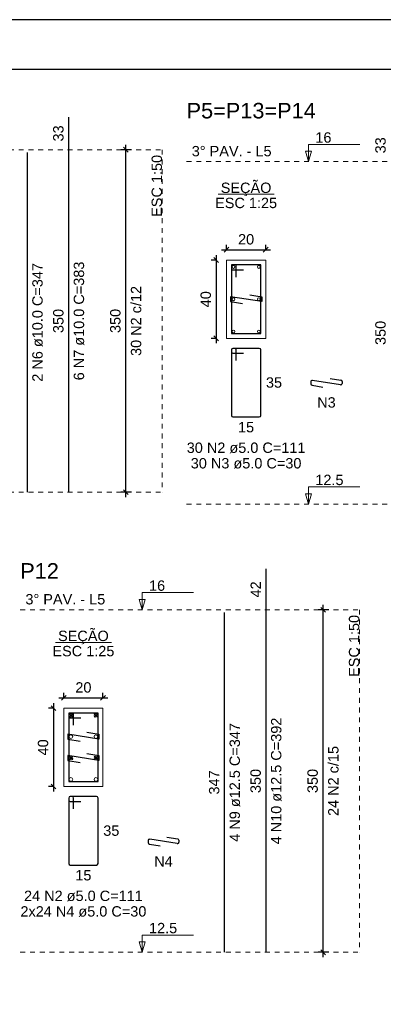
# Model space of a CAD drawing. Header units: millimetres. Extents: x 10 to 1250, y -62 to 528.
# Tile 252 of 256: x 279.02 to 286.45, y 352.15 to 372.28. Entities that reach past the tile are written whole.
import ezdxf

# ---------------------------------------------------------------- set-up
doc = ezdxf.new("R2010")
doc.units = ezdxf.units.MM
doc.header["$LTSCALE"] = 0.05
doc.linetypes.add('DOT', pattern=[6.35, 0, -6.35])
for name, color, linetype, lineweight in [('Descrição da armadura', 7, 'Continuous', 5), ('DT-Barras na forma', 2, 'Continuous', 30), ('DT-Barras no corte', 5, 'Continuous', 5), ('DT-Barras rebatidas', 2, 'Continuous', 30), ('DT-Cotas', 9, 'Continuous', 5), ('DT-Forma', 5, 'Continuous', 5), ('DT-Pontilhado', 9, 'DOT', 5), ('DT-Textos', 7, 'Continuous', 5), ('DT-Título', 3, 'Continuous', 20), ('Textos armaduras', 7, 'Continuous', 5)]:
    doc.layers.add(name, color=color, linetype=linetype, lineweight=lineweight)
doc.layers.add('FOLHA_PADRÃO', color=7, linetype='Continuous')
doc.styles.add('Arial', font='arial.ttf')
doc.styles.get("Standard").update_dxf_attribs({"font": 'arial.ttf'})
doc.dimstyles.new('UM_25.000000', dxfattribs={"dimtxt": 0.18, "dimasz": 0.1, "dimexe": 0.1, "dimexo": 0.2, "dimgap": 0, "dimtad": 1, "dimtih": 1, "dimtoh": 1, "dimdec": 1, "dimlfac": 25, "dimzin": 0, "dimdsep": 46, "dimtxsty": 'Standard', "dimcen": 0.09, "dimdle": 0.1, "dimadec": 1, "dimazin": 2, "dimtfac": 1, "dimtdec": 4, "dimtofl": 0, "dimtmove": 0, "dimatfit": 3, "dimfxl": 1, "dimtolj": 1, "dimarcsym": 0})
doc.dimstyles.new('UM_50.000000', dxfattribs={"dimtxt": 0.18, "dimasz": 0.1, "dimexe": 0.1, "dimexo": 0.2, "dimgap": 0.1, "dimtad": 1, "dimdec": 1, "dimlfac": 50, "dimzin": 0, "dimdsep": 46, "dimtxsty": 'Standard', "dimblk": 'OBLIQUE', "dimcen": 0.09, "dimdle": 0.1, "dimadec": 1, "dimazin": 2, "dimtfac": 1, "dimtdec": 1, "dimtofl": 0, "dimtmove": 0, "dimatfit": 3, "dimldrblk": 'OBLIQUE', "dimfxl": 1, "dimtolj": 1, "dimarcsym": 1})

# ---------------------------------------------------------------- blocks, each defined once
blk = doc.blocks.new('_Oblique')
at = {"color": 0, "linetype": 'ByBlock', "lineweight": -2}
blk.add_line((-0.5, -0.5), (0.5, 0.5), dxfattribs=at)
blk = doc.blocks.new('*D3535')
at = {"layer": 'Defpoints', "color": 0, "transparency": 16777216}
for p in [(281.185, 369.621), (281.503, 369.621), (281.503, 362.621)]:
    blk.add_point(p, dxfattribs=at)
at = {"layer": 'DT-Cotas', "color": 0, "lineweight": -2, "transparency": 16777216}
for p, q in [((281.303, 369.621), (281.085, 369.621)), ((281.185, 362.521), (281.185, 369.721)), ((281.303, 362.621), (281.085, 362.621))]:
    blk.add_line(p, q, dxfattribs=at)
at = {"layer": 'DT-Cotas', "color": 0, "lineweight": -2, "transparency": 16777216, "xscale": 0.1, "yscale": 0.1, "zscale": 0.1}
for p, rotation in [((281.185, 369.621), 90), ((281.185, 362.621), 270)]:
    blk.add_blockref('_Oblique', p, dxfattribs=dict(at, rotation=rotation))
blk = doc.blocks.new('*D3536')
at = {"layer": 'Defpoints', "color": 0, "transparency": 16777216}
for p in [(281.185, 369.621), (281.503, 369.621), (281.503, 362.621)]:
    blk.add_point(p, dxfattribs=at)
at = {"layer": 'DT-Cotas', "color": 0, "lineweight": -2, "transparency": 16777216}
for p, q in [((281.303, 369.621), (281.085, 369.621)), ((281.185, 362.521), (281.185, 369.721)), ((281.303, 362.621), (281.085, 362.621))]:
    blk.add_line(p, q, dxfattribs=at)
at = {"layer": 'DT-Cotas', "color": 0, "lineweight": -2, "transparency": 16777216, "xscale": 0.1, "yscale": 0.1, "zscale": 0.1}
for p, rotation in [((281.185, 369.621), 90), ((281.185, 362.621), 270)]:
    blk.add_blockref('_Oblique', p, dxfattribs=dict(at, rotation=rotation))
blk = doc.blocks.new('*D3537')
at = {"layer": 'Defpoints', "color": 0, "transparency": 16777216}
for p in [(283.243, 367.365), (283.031, 365.765), (283.243, 365.765)]:
    blk.add_point(p, dxfattribs=at)
at = {"layer": 'DT-Cotas', "color": 0, "lineweight": -2, "transparency": 16777216}
for p, q in [((283.043, 367.365), (282.931, 367.365)), ((283.031, 367.465), (283.031, 365.665)), ((283.043, 365.765), (282.931, 365.765))]:
    blk.add_line(p, q, dxfattribs=at)
at = {"layer": 'DT-Cotas', "color": 0, "lineweight": -2, "transparency": 16777216, "xscale": 0.1, "yscale": 0.1, "zscale": 0.1}
for p, rotation in [((283.031, 367.365), 90), ((283.031, 365.765), 270)]:
    blk.add_blockref('_Oblique', p, dxfattribs=dict(at, rotation=rotation))
at = {"layer": 'DT-Cotas', "transparency": 16777216, "insert": (282.819, 366.565), "char_height": 0.2118, "attachment_point": 5, "rotation": 90, "style": 'Arial'}
blk.add_mtext('\\A1;40', dxfattribs=at)
blk = doc.blocks.new('*D3538')
at = {"layer": 'Defpoints', "color": 0, "transparency": 16777216}
for p in [(284.043, 367.577), (283.243, 367.365), (284.043, 367.365)]:
    blk.add_point(p, dxfattribs=at)
at = {"layer": 'DT-Cotas', "color": 0, "lineweight": -2, "transparency": 16777216}
for p, q in [((283.143, 367.577), (284.143, 367.577)), ((283.243, 367.565), (283.243, 367.677)), ((284.043, 367.565), (284.043, 367.677))]:
    blk.add_line(p, q, dxfattribs=at)
at = {"layer": 'DT-Cotas', "color": 0, "lineweight": -2, "transparency": 16777216, "xscale": 0.1, "yscale": 0.1, "zscale": 0.1, "rotation": 180}
blk.add_blockref('_Oblique', (283.243, 367.577), dxfattribs=at)
at = {"layer": 'DT-Cotas', "color": 0, "lineweight": -2, "transparency": 16777216, "xscale": 0.1, "yscale": 0.1, "zscale": 0.1}
blk.add_blockref('_Oblique', (284.043, 367.577), dxfattribs=at)
at = {"layer": 'DT-Cotas', "transparency": 16777216, "insert": (283.643, 367.789), "char_height": 0.2118, "attachment_point": 5, "rotation": 0.0057, "style": 'Arial'}
blk.add_mtext('\\A1;20', dxfattribs=at)
blk = doc.blocks.new('*D3566')
at = {"layer": 'Defpoints', "color": 0, "transparency": 16777216}
for p in [(279.918, 358.205), (279.706, 356.605), (279.918, 356.605)]:
    blk.add_point(p, dxfattribs=at)
at = {"layer": 'DT-Cotas', "color": 0, "lineweight": -2, "transparency": 16777216}
for p, q in [((279.706, 358.305), (279.706, 356.505)), ((279.718, 358.205), (279.606, 358.205)), ((279.718, 356.605), (279.606, 356.605))]:
    blk.add_line(p, q, dxfattribs=at)
at = {"layer": 'DT-Cotas', "color": 0, "lineweight": -2, "transparency": 16777216, "xscale": 0.1, "yscale": 0.1, "zscale": 0.1}
for p, rotation in [((279.706, 358.205), 90), ((279.706, 356.605), 270)]:
    blk.add_blockref('_Oblique', p, dxfattribs=dict(at, rotation=rotation))
at = {"layer": 'DT-Cotas', "transparency": 16777216, "insert": (279.495, 357.405), "char_height": 0.2118, "attachment_point": 5, "rotation": 90, "style": 'Arial'}
blk.add_mtext('\\A1;40', dxfattribs=at)
blk = doc.blocks.new('*D3567')
at = {"layer": 'Defpoints', "color": 0, "transparency": 16777216}
for p in [(280.718, 358.417), (279.918, 358.205), (280.718, 358.205)]:
    blk.add_point(p, dxfattribs=at)
at = {"layer": 'DT-Cotas', "color": 0, "lineweight": -2, "transparency": 16777216}
for p, q in [((279.918, 358.405), (279.918, 358.517)), ((280.718, 358.405), (280.718, 358.517)), ((279.818, 358.417), (280.818, 358.417))]:
    blk.add_line(p, q, dxfattribs=at)
at = {"layer": 'DT-Cotas', "color": 0, "lineweight": -2, "transparency": 16777216, "xscale": 0.1, "yscale": 0.1, "zscale": 0.1, "rotation": 180}
blk.add_blockref('_Oblique', (279.918, 358.417), dxfattribs=at)
at = {"layer": 'DT-Cotas', "color": 0, "lineweight": -2, "transparency": 16777216, "xscale": 0.1, "yscale": 0.1, "zscale": 0.1}
blk.add_blockref('_Oblique', (280.718, 358.417), dxfattribs=at)
at = {"layer": 'DT-Cotas', "transparency": 16777216, "insert": (280.318, 358.629), "char_height": 0.2118, "attachment_point": 5, "rotation": 0.0057, "style": 'Arial'}
blk.add_mtext('\\A1;20', dxfattribs=at)
blk = doc.blocks.new('*D3568')
at = {"layer": 'Defpoints', "color": 0, "transparency": 16777216}
for p in [(285.217, 360.217), (285.534, 360.217), (285.534, 353.217)]:
    blk.add_point(p, dxfattribs=at)
at = {"layer": 'DT-Cotas', "color": 0, "lineweight": -2, "transparency": 16777216}
for p, q in [((285.217, 353.117), (285.217, 360.317)), ((285.334, 360.217), (285.117, 360.217)), ((285.334, 353.217), (285.117, 353.217))]:
    blk.add_line(p, q, dxfattribs=at)
at = {"layer": 'DT-Cotas', "color": 0, "lineweight": -2, "transparency": 16777216, "xscale": 0.1, "yscale": 0.1, "zscale": 0.1}
for p, rotation in [((285.217, 360.217), 90), ((285.217, 353.217), 270)]:
    blk.add_blockref('_Oblique', p, dxfattribs=dict(at, rotation=rotation))
blk = doc.blocks.new('*D3569')
at = {"layer": 'Defpoints', "color": 0, "transparency": 16777216}
for p in [(285.217, 360.217), (285.534, 360.217), (285.534, 353.217)]:
    blk.add_point(p, dxfattribs=at)
at = {"layer": 'DT-Cotas', "color": 0, "lineweight": -2, "transparency": 16777216}
for p, q in [((285.217, 353.117), (285.217, 360.317)), ((285.334, 360.217), (285.117, 360.217)), ((285.334, 353.217), (285.117, 353.217))]:
    blk.add_line(p, q, dxfattribs=at)
at = {"layer": 'DT-Cotas', "color": 0, "lineweight": -2, "transparency": 16777216, "xscale": 0.1, "yscale": 0.1, "zscale": 0.1}
for p, rotation in [((285.217, 360.217), 90), ((285.217, 353.217), 270)]:
    blk.add_blockref('_Oblique', p, dxfattribs=dict(at, rotation=rotation))
blk = doc.blocks.new('A2')
at = {"layer": 'FOLHA_PADRÃO', "color": 1, "linetype": 'Continuous'}
blk.add_lwpolyline([(0, -42), (59.4, -42), (59.4, 0), (0, 0), (0, -42)], dxfattribs=at)
at = {"layer": 'FOLHA_PADRÃO', "color": 6, "linetype": 'Continuous'}
blk.add_lwpolyline([(1, -1.008), (58.4, -1.008), (58.4, -41.008), (1, -41.008), (1, -1.008)], dxfattribs=at)

msp = doc.modelspace()

# ---------------------------------------------------------------- linework, layer by layer
at = {"layer": 'DT-Barras na forma'}
for points in [[(283.4428, 367.0154), (283.4428, 367.2654), (283.3428, 367.2654), (283.3428, 365.8654), (283.9428, 365.8654), (283.9428, 367.2654), (283.3428, 367.2654), (283.3428, 367.1654), (283.5928, 367.1654)], [(283.7158, 366.654), (283.9628, 366.6154), (283.9628, 366.5154), (283.3228, 366.6154), (283.3228, 366.5154), (283.5698, 366.4768)], [(280.1181, 357.8553), (280.1181, 358.1053), (280.0181, 358.1053), (280.0181, 356.7053), (280.6181, 356.7053), (280.6181, 358.1053), (280.0181, 358.1053), (280.0181, 358.0053), (280.2681, 358.0053)], [(280.3862, 357.7128), (280.6331, 357.6736), (280.6331, 357.5736), (280.0031, 357.6736), (280.0031, 357.5736), (280.25, 357.5344)], [(280.3862, 357.2761), (280.6331, 357.2369), (280.6331, 357.1369), (280.0031, 357.2369), (280.0031, 357.1369), (280.25, 357.0977)]]:
    msp.add_lwpolyline(points, dxfattribs=at)
at = {"layer": 'DT-Barras no corte'}
for p, q in [((280.0256, 358.0228), (280.1006, 358.0978)), ((280.0256, 358.0978), (280.1006, 358.0228)), ((280.5356, 358.0228), (280.6106, 358.0978)), ((280.5356, 358.0978), (280.6106, 358.0228)), ((280.0256, 357.1494), (280.1006, 357.2244)), ((280.0256, 357.2244), (280.1006, 357.1494)), ((280.5356, 357.1494), (280.6106, 357.2244)), ((280.5356, 357.2244), (280.6106, 357.1494))]:
    msp.add_line(p, q, dxfattribs=at)
for centre, radius in [((283.3828, 367.2254), 0.03), ((283.9028, 367.2254), 0.03), ((283.3828, 366.5654), 0.03), ((283.9028, 366.5654), 0.03), ((283.3828, 365.9054), 0.03), ((283.9028, 365.9054), 0.03), ((280.0631, 358.0603), 0.0375), ((280.5731, 358.0603), 0.0375), ((280.0631, 357.6236), 0.0375), ((280.5731, 357.6236), 0.0375), ((280.0631, 357.1869), 0.0375), ((280.5731, 357.1869), 0.0375), ((280.0631, 356.7503), 0.0375), ((280.5731, 356.7503), 0.0375)]:
    msp.add_circle(centre, radius, dxfattribs=at)
at = {"layer": 'DT-Barras rebatidas'}
for p, q in [((280.0204, 369.621), (280.0204, 370.2882)), ((279.1732, 362.621), (279.1732, 369.563)), ((280.0204, 362.621), (280.0204, 369.621)), ((283.3428, 365.5295), (283.3428, 364.1895)), ((283.3428, 365.5295), (283.3428, 365.4895)), ((283.4128, 365.5595), (283.3728, 365.5595)), ((283.9128, 365.5595), (283.3728, 365.5595)), ((283.4428, 365.3095), (283.4428, 365.5295)), ((283.9428, 364.1895), (283.9428, 365.5295)), ((283.3728, 365.4595), (283.5928, 365.4595)), ((285.5702, 364.8149), (284.9995, 364.9041)), ((285.3578, 364.9481), (285.5795, 364.9135)), ((284.9648, 364.8744), (284.9648, 364.8352)), ((284.9902, 364.8055), (285.2118, 364.7709)), ((285.6048, 364.8838), (285.6048, 364.8445)), ((283.3728, 364.1595), (283.9128, 364.1595)), ((284.0519, 360.2174), (284.0519, 361.0513)), ((283.2047, 353.2174), (283.2047, 360.1594)), ((284.0519, 353.2174), (284.0519, 360.2174)), ((280.0181, 356.3694), (280.0181, 355.0294)), ((280.0181, 356.3694), (280.0181, 356.3294)), ((280.0881, 356.3994), (280.0481, 356.3994)), ((280.5881, 356.3994), (280.0481, 356.3994)), ((280.0481, 356.2994), (280.2681, 356.2994)), ((280.1181, 356.1494), (280.1181, 356.3694)), ((280.6181, 355.0294), (280.6181, 356.3694)), ((281.6402, 355.4959), (281.6402, 355.4566)), ((282.2355, 355.4365), (281.6749, 355.5255)), ((282.0233, 355.5702), (282.2449, 355.535)), ((282.2702, 355.5054), (282.2702, 355.4662)), ((281.6655, 355.427), (281.8871, 355.3918)), ((280.0481, 354.9994), (280.5881, 354.9994))]:
    msp.add_line(p, q, dxfattribs=at)
for centre, start, end in [((283.3728, 365.5295), 90, 180), ((283.3728, 365.5295), 90, 180), ((283.4128, 365.5295), 0, 90), ((283.9128, 365.5295), 0, 90), ((283.3728, 365.4895), 180, 270), ((284.9948, 364.8744), 81.11934, 180), ((285.5748, 364.8838), 0, 81.11934), ((284.9948, 364.8352), 180, 261.11934), ((285.5748, 364.8445), 261.11934, 0), ((283.3728, 364.1895), 180, 270), ((283.9128, 364.1895), 270, 0), ((280.0481, 356.3694), 90, 180), ((280.0481, 356.3694), 90, 180), ((280.0481, 356.3294), 180, 270), ((280.0881, 356.3694), 0, 90), ((280.5881, 356.3694), 0, 90), ((281.6702, 355.4959), 80.98068, 180), ((281.6702, 355.4566), 180, 260.98068), ((282.2402, 355.4662), 260.98068, 0), ((282.2402, 355.5054), 0, 80.98068), ((280.0481, 355.0294), 180, 270), ((280.5881, 355.0294), 270, 0)]:
    msp.add_arc(centre, 0.03, start, end, dxfattribs=at)
at = {"layer": 'DT-Forma'}
for points in [[(283.2428, 365.7654), (284.0428, 365.7654), (284.0428, 367.3654), (283.2428, 367.3654), (283.2428, 365.7654)], [(279.9181, 356.6053), (280.7181, 356.6053), (280.7181, 358.2053), (279.9181, 358.2053), (279.9181, 356.6053)]]:
    msp.add_lwpolyline(points, close=True, dxfattribs=at)
at = {"layer": 'DT-Pontilhado', "ltscale": 0.2}
for p, q in [((274.9963, 369.621), (281.9266, 369.621)), ((281.9266, 369.621), (281.9266, 362.621)), ((282.4266, 369.3775), (288.5097, 369.3775)), ((274.9963, 362.621), (281.9266, 362.621)), ((282.4266, 362.3775), (288.5097, 362.3775)), ((279.0278, 360.2174), (285.9581, 360.2174)), ((285.9581, 360.2174), (285.9581, 353.2174)), ((279.0278, 353.2174), (285.9581, 353.2174))]:
    msp.add_line(p, q, dxfattribs=at)
at = {"layer": 'DT-Textos'}
for p, q in [((283.0706, 368.7103), (284.215, 368.7103)), ((279.7459, 359.5502), (280.8903, 359.5502))]:
    msp.add_line(p, q, dxfattribs=at)
for points in [[(284.9181, 369.3775), (284.9816, 369.5893), (284.8545, 369.5893), (284.9181, 369.3775), (284.9181, 369.7275), (285.9681, 369.7275)], [(284.9181, 362.3775), (284.9816, 362.5893), (284.8545, 362.5893), (284.9181, 362.3775), (284.9181, 362.7275), (285.9681, 362.7275)], [(281.5193, 360.2174), (281.5828, 360.4292), (281.4557, 360.4292), (281.5193, 360.2174), (281.5193, 360.5674), (282.5693, 360.5674)], [(281.5193, 353.2174), (281.5828, 353.4292), (281.4557, 353.4292), (281.5193, 353.2174), (281.5193, 353.5674), (282.5693, 353.5674)]]:
    msp.add_lwpolyline(points, dxfattribs=at)

# ---------------------------------------------------------------- block references
msp.add_blockref('A2', (257.82, 372.2791))

# ---------------------------------------------------------------- texts
at = {"layer": 'Descrição da armadura', "linetype": 'Continuous', "char_height": 0.2118, "attachment_point": 8, "rotation": 90, "line_spacing_factor": 0.798, "style": 'Arial'}
for s, insert, width in [('2 N6 ø10.0 C=347', (279.4909, 366.092), 4.8647), ('6 N7 ø10.0 C=383', (280.3381, 366.121), 4.8647), ('30 N2 c/12', (281.503, 366.121), 2.869342), ('4 N10 ø12.5 C=392', (284.3696, 356.7174), 5.194653), ('4 N9 ø12.5 C=347', (283.5224, 356.6884), 4.8647), ('24 N2 c/15', (285.5345, 356.7174), 2.869342)]:
    msp.add_mtext(s, dxfattribs=dict(at, insert=insert, width=width))
at = {"layer": 'Descrição da armadura', "linetype": 'Continuous', "char_height": 0.2118, "attachment_point": 8, "line_spacing_factor": 0.798, "style": 'Arial'}
for s, insert, width in [('N3', (285.2848, 364.3473), 0.758398), ('30 N2 ø5.0 C=111', (283.6428, 363.4182), 4.8647), ('30 N3 ø5.0 C=30', (283.6428, 363.1005), 4.478645), ('N4', (281.9552, 354.9682), 0.758398), ('24 N2 ø5.0 C=111', (280.3181, 354.2581), 4.8647), ('2x24 N4 ø5.0 C=30', (280.3181, 353.9404), 5.097485)]:
    msp.add_mtext(s, dxfattribs=dict(at, insert=insert, width=width))
at = {"layer": 'DT-Cotas', "linetype": 'Continuous', "char_height": 0.2118, "width": 0.989858, "attachment_point": 8, "rotation": 90, "line_spacing_factor": 0.798, "style": 'Arial'}
for insert in [(281.0794, 366.121), (285.1109, 356.7174)]:
    msp.add_mtext('350', dxfattribs=dict(at, insert=insert))
at = {"layer": 'DT-Textos', "char_height": 0.2118, "attachment_point": 7, "line_spacing_factor": 0.798, "style": 'Arial'}
for s, insert, width in [('16', (285.0581, 369.7625), 0.651741), ('12.5', (285.0581, 362.7625), 1.140404), ('16', (281.6593, 360.6024), 0.651741), ('12.5', (281.6593, 353.6024), 1.140404)]:
    msp.add_mtext(s, dxfattribs=dict(at, insert=insert, width=width))
at = {"layer": 'DT-Textos', "linetype": 'Continuous', "char_height": 0.2118, "line_spacing_factor": 0.798, "style": 'Arial'}
for s, insert, width, attachment_point in [('3%%d PAV. - L5', (282.5325, 369.4834), 3.210354, 7), ('SEÇÃO', (283.6425, 368.6721), 2.051353, 8), ('ESC 1:25', (283.6428, 368.4244), 2.507973, 8), ('3%%d PAV. - L5', (279.1337, 360.3233), 3.210354, 7), ('SEÇÃO', (280.3179, 359.5125), 2.051353, 8), ('ESC 1:25', (280.3181, 359.2643), 2.507973, 8)]:
    msp.add_mtext(s, dxfattribs=dict(at, insert=insert, width=width, attachment_point=attachment_point))
at = {"layer": 'DT-Textos', "linetype": 'Continuous', "char_height": 0.2118, "width": 2.507973, "attachment_point": 9, "rotation": 90, "line_spacing_factor": 0.798, "style": 'Arial'}
for insert in [(281.9266, 369.5151), (285.9581, 360.1115)]:
    msp.add_mtext('ESC 1:50', dxfattribs=dict(at, insert=insert))
at = {"layer": 'DT-Título', "linetype": 'Continuous', "char_height": 0.3177, "attachment_point": 7, "line_spacing_factor": 0.798, "style": 'Arial'}
for s, insert, width in [('P5=P13=P14', (282.4266, 370.2564), 5.810261), ('P12', (279.0278, 360.8528), 1.737595)]:
    msp.add_mtext(s, dxfattribs=dict(at, insert=insert, width=width))
at = {"layer": 'Textos armaduras', "linetype": 'Continuous', "char_height": 0.2118, "attachment_point": 7, "rotation": 90, "line_spacing_factor": 0.798, "style": 'Arial'}
for s, insert, width in [('33', (279.9145, 369.7896), 0.659905), ('33', (286.4976, 369.5461), 0.659905), ('350', (279.9145, 365.8736), 0.989858), ('350', (286.4976, 365.63), 0.989858), ('42', (283.946, 360.4693), 0.659905), ('347', (283.0988, 356.4409), 0.989858), ('350', (283.946, 356.4699), 0.989858)]:
    msp.add_mtext(s, dxfattribs=dict(at, insert=insert, width=width))
at = {"layer": 'Textos armaduras', "linetype": 'Continuous', "char_height": 0.2118, "width": 0.659905, "attachment_point": 7, "line_spacing_factor": 0.798, "style": 'Arial'}
for s, insert in [('35', (284.0487, 364.7536)), ('15', (283.4778, 363.8418)), ('35', (280.724, 355.5935)), ('15', (280.1531, 354.6817))]:
    msp.add_mtext(s, dxfattribs=dict(at, insert=insert))

# ---------------------------------------------------------------- dimensions: what is measured, and where the dimension line sits
at = {"layer": 'DT-Cotas'}
for base, p1, p2, picture, middle in [((281.1853, 369.621), (281.503, 362.621), (281.503, 369.621), '*D3535', (280.9735, 366.121)), ((281.1853, 369.621), (281.503, 362.621), (281.503, 369.621), '*D3536', (280.9735, 366.121)), ((285.2168, 360.2174), (285.5345, 353.2174), (285.5345, 360.2174), '*D3568', (285.005, 356.7174)), ((285.2168, 360.2174), (285.5345, 353.2174), (285.5345, 360.2174), '*D3569', (285.005, 356.7174))]:
    dim = msp.add_linear_dim(base=base, p1=p1, p2=p2, angle=90, text=' ', dimstyle='UM_50.000000', override={"dimtxt": 0.2118, "dimasz": 0.1, "dimexe": 0.1, "dimexo": 0.2, "dimtad": 1, "dimtih": 0, "dimtoh": 0, "dimdec": 1, "dimlfac": 50, "dimzin": 8, "dimtxsty": 'Arial', "dimblk": 'Oblique', "dimblk1": 'Oblique', "dimblk2": 'Oblique', "dimsah": 1, "dimdle": 0.1, "dimse1": 0, "dimse2": 0, "dimclrt": 256, "dimadec": 1, "dimazin": 3, "dimtmove": 2, "dimldrblk": 'Oblique'}, dxfattribs=at)
    dim.commit()
    dim.dimension.update_dxf_attribs({"geometry": picture, "text_midpoint": middle, "dimtype": 160, "text_rotation": 90})
for base, p1, p2, picture, middle in [((284.0428, 367.5772), (283.2428, 367.3654), (284.0428, 367.3654), '*D3538', (283.6428, 367.789)), ((280.7181, 358.4171), (279.9181, 358.2053), (280.7181, 358.2053), '*D3567', (280.3181, 358.6289))]:
    dim = msp.add_linear_dim(base=base, p1=p1, p2=p2, dimstyle='UM_25.000000', override={"dimtxt": 0.2118, "dimasz": 0.1, "dimexe": 0.1, "dimexo": 0.2, "dimtad": 1, "dimtih": 0, "dimtoh": 0, "dimdec": 1, "dimlfac": 25, "dimzin": 8, "dimtxsty": 'Arial', "dimblk": 'Oblique', "dimblk1": 'Oblique', "dimblk2": 'Oblique', "dimsah": 1, "dimdle": 0.1, "dimse1": 0, "dimse2": 0, "dimclrt": 256, "dimadec": 1, "dimazin": 3, "dimtmove": 2, "dimldrblk": 'Oblique'}, dxfattribs=at)
    dim.commit()
    dim.dimension.update_dxf_attribs({"geometry": picture, "text_midpoint": middle, "dimtype": 160, "text_rotation": 0.00573})
for base, p1, p2, picture, middle in [((283.031, 365.7654), (283.2428, 367.3654), (283.2428, 365.7654), '*D3537', (282.8192, 366.5654)), ((279.7063, 356.6053), (279.9181, 358.2053), (279.9181, 356.6053), '*D3566', (279.4945, 357.4053))]:
    dim = msp.add_linear_dim(base=base, p1=p1, p2=p2, angle=90, dimstyle='UM_25.000000', override={"dimtxt": 0.2118, "dimasz": 0.1, "dimexe": 0.1, "dimexo": 0.2, "dimtad": 1, "dimtih": 0, "dimtoh": 0, "dimdec": 1, "dimlfac": 25, "dimzin": 8, "dimtxsty": 'Arial', "dimblk": 'Oblique', "dimblk1": 'Oblique', "dimblk2": 'Oblique', "dimsah": 1, "dimdle": 0.1, "dimse1": 0, "dimse2": 0, "dimclrt": 256, "dimadec": 1, "dimazin": 3, "dimtmove": 2, "dimldrblk": 'Oblique'}, dxfattribs=at)
    dim.commit()
    dim.dimension.update_dxf_attribs({"geometry": picture, "text_midpoint": middle, "dimtype": 160, "text_rotation": 90})

doc.saveas('drawing.dxf')
